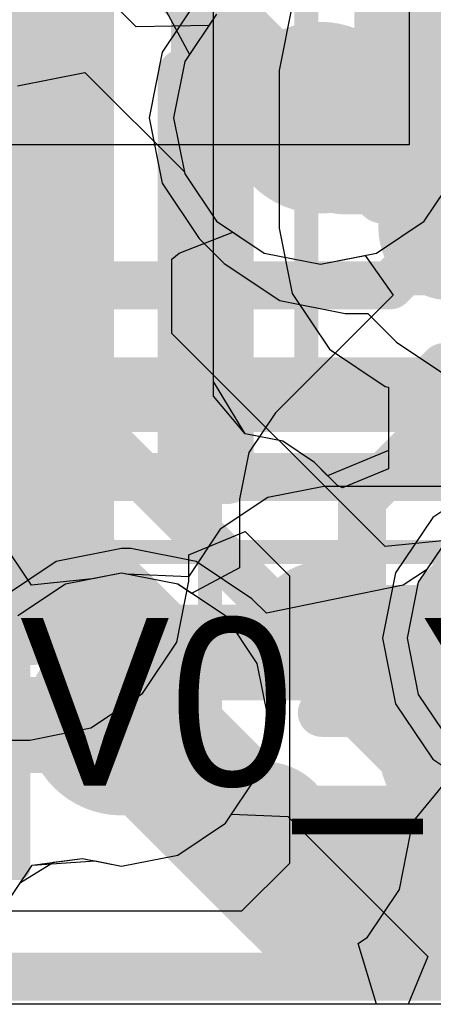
# Model space of a CAD drawing. Header units: millimetres. Extents: x -2 to 68, y -2 to 27.4.
# Tile 41 of 256: x 14.8 to 15.7, y 0.3 to 2.4. Entities that reach past the tile are written whole.
import ezdxf

# ---------------------------------------------------------------- set-up
doc = ezdxf.new("R2010")
doc.units = ezdxf.units.MM
for name, color, linetype in [('BottomLayer', 5, 'Continuous'), ('BottomPaste', 16, 'Continuous'), ('BottomSolder', 6, 'Continuous'), ('DrillGuide', 244, 'Continuous'), ('Mechanical10', 56, 'Continuous'), ('Mechanical13', 56, 'Continuous'), ('Mechanical15', 56, 'Continuous'), ('Mechanical42', 56, 'Continuous'), ('Mechanical6', 56, 'Continuous'), ('Mechanical88', 56, 'Continuous'), ('MidLayer1', 16, 'Continuous'), ('MidLayer2', 76, 'Continuous'), ('MidLayer3', 90, 'Continuous'), ('MidLayer4', 156, 'Continuous'), ('MidLayer5', 130, 'Continuous'), ('MidLayer6', 216, 'Continuous'), ('MidLayer7', 6, 'Continuous'), ('MidLayer8', 54, 'Continuous'), ('MultiLayer', 9, 'Continuous'), ('TopLayer', 1, 'Continuous'), ('TopPaste', 8, 'Continuous'), ('TopSolder', 216, 'Continuous'), ('ViaHoleLayer', 16, 'Continuous')]:
    doc.layers.add(name, color=color, linetype=linetype)

# ---------------------------------------------------------------- blocks, each defined once
blk = doc.blocks.new('TP_0_8MM_B_181')
at = {"layer": 'BottomLayer', "const_width": 0.4001}
blk.add_lwpolyline([(-0.2, 0, 1), (0.2, 0, 1)], format="xyb", close=True, dxfattribs=at)
at = {"layer": 'BottomSolder', "const_width": 0.45}
blk.add_lwpolyline([(-0.225, 0, 1), (0.225, 0, 1)], format="xyb", close=True, dxfattribs=at)
blk = doc.blocks.new('QFN40P700X700X100_HS_57L_226')
at = {"layer": 'Mechanical13', "const_width": 0.1}
blk.add_lwpolyline([(3.55, 3.55), (-3.55, 3.55)], dxfattribs=at)
at = {"layer": 'Mechanical15', "const_width": 0.05}
blk.add_lwpolyline([(3.85, 3.85), (-3.85, 3.85)], dxfattribs=at)
at = {"layer": 'TopLayer', "const_width": 0.054}
for points in [[(-2.673, 3.696, 1), (-2.619, 3.696, 1)], [(-2.581, 3.696, 1), (-2.527, 3.696, 1)], [(-2.273, 3.696, 1), (-2.219, 3.696, 1)], [(-2.673, 2.854, 1), (-2.619, 2.854, 1)], [(-2.581, 2.854, 1), (-2.527, 2.854, 1)], [(-2.273, 2.854, 1), (-2.219, 2.854, 1)]]:
    blk.add_lwpolyline(points, format="xyb", close=True, dxfattribs=at)
at = {"layer": 'TopLayer'}
for points in [[(-2.554, 3.75), (-2.646, 3.75), (-2.554, 2.8), (-2.646, 2.8)], [(-2.154, 3.75), (-2.246, 3.75), (-2.154, 2.8), (-2.246, 2.8)], [(-2.5, 3.696), (-2.7, 3.696), (-2.5, 2.854), (-2.7, 2.854)], [(-2.1, 3.696), (-2.3, 3.696), (-2.1, 2.854), (-2.3, 2.854)]]:
    blk.add_solid(points, dxfattribs=at)
at = {"layer": 'TopPaste', "const_width": 0.054}
for points in [[(-2.673, 3.696, 1), (-2.619, 3.696, 1)], [(-2.581, 3.696, 1), (-2.527, 3.696, 1)], [(-2.273, 3.696, 1), (-2.219, 3.696, 1)], [(-2.673, 2.854, 1), (-2.619, 2.854, 1)], [(-2.581, 2.854, 1), (-2.527, 2.854, 1)], [(-2.273, 2.854, 1), (-2.219, 2.854, 1)]]:
    blk.add_lwpolyline(points, format="xyb", close=True, dxfattribs=at)
at = {"layer": 'TopPaste'}
for points in [[(-2.554, 3.75), (-2.646, 3.75), (-2.554, 2.8), (-2.646, 2.8)], [(-2.154, 3.75), (-2.246, 3.75), (-2.154, 2.8), (-2.246, 2.8)], [(-2.5, 3.696), (-2.7, 3.696), (-2.5, 2.854), (-2.7, 2.854)], [(-2.1, 3.696), (-2.3, 3.696), (-2.1, 2.854), (-2.3, 2.854)]]:
    blk.add_solid(points, dxfattribs=at)
at = {"layer": 'TopSolder', "const_width": 0.054}
for points in [[(-2.673, 3.696, 1), (-2.619, 3.696, 1)], [(-2.581, 3.696, 1), (-2.527, 3.696, 1)], [(-2.273, 3.696, 1), (-2.219, 3.696, 1)], [(-2.673, 2.854, 1), (-2.619, 2.854, 1)], [(-2.581, 2.854, 1), (-2.527, 2.854, 1)], [(-2.273, 2.854, 1), (-2.219, 2.854, 1)]]:
    blk.add_lwpolyline(points, format="xyb", close=True, dxfattribs=at)
at = {"layer": 'TopSolder'}
for points in [[(-2.554, 3.75), (-2.646, 3.75), (-2.554, 2.8), (-2.646, 2.8)], [(-2.154, 3.75), (-2.246, 3.75), (-2.154, 2.8), (-2.246, 2.8)], [(-2.5, 3.696), (-2.7, 3.696), (-2.5, 2.854), (-2.7, 2.854)], [(-2.1, 3.696), (-2.3, 3.696), (-2.1, 2.854), (-2.3, 2.854)]]:
    blk.add_solid(points, dxfattribs=at)
blk = doc.blocks.new('RES_0201_279')
at = {"layer": 'Mechanical13', "const_width": 0.12}
for points in [[(0.32, 0.17), (-0.32, 0.17)], [(-0.32, 0.17), (-0.32, -0.17)], [(0.32, 0.17), (0.32, -0.17)], [(0.32, -0.17), (-0.32, -0.17)]]:
    blk.add_lwpolyline(points, dxfattribs=at)
at = {"layer": 'Mechanical13', "const_width": 0.06}
for points in [[(-0.35, 0.17, 1), (-0.29, 0.17, 1)], [(-0.35, 0.17, 1), (-0.29, 0.17, 1)], [(0.29, 0.17, 1), (0.35, 0.17, 1)], [(0.29, 0.17, 1), (0.35, 0.17, 1)], [(-0.35, -0.17, 1), (-0.29, -0.17, 1)], [(-0.35, -0.17, 1), (-0.29, -0.17, 1)], [(0.29, -0.17, 1), (0.35, -0.17, 1)], [(0.29, -0.17, 1), (0.35, -0.17, 1)]]:
    blk.add_lwpolyline(points, format="xyb", close=True, dxfattribs=at)
at = {"layer": 'Mechanical15', "const_width": 0.05}
for points in [[(0.53, 0.27), (-0.53, 0.27)], [(-0.53, 0.27), (-0.53, -0.27)], [(0.53, 0.27), (0.53, -0.27)], [(0, 0.135), (0, -0.135)], [(0.135, 0), (-0.135, 0)], [(0.53, -0.27), (-0.53, -0.27)]]:
    blk.add_lwpolyline(points, dxfattribs=at)
at = {"layer": 'Mechanical15'}
for points, const_width in [([(-0.5425, 0.27, 1), (-0.5175, 0.27, 1)], 0.025), ([(-0.5425, 0.27, 1), (-0.5175, 0.27, 1)], 0.025), ([(0.5175, 0.27, 1), (0.5425, 0.27, 1)], 0.025), ([(0.5175, 0.27, 1), (0.5425, 0.27, 1)], 0.025), ([(-0.0125, 0.135, 1), (0.0125, 0.135, 1)], 0.025), ([(0.1013, 0, 1), (-0.1013, 0, 1)], 0.05), ([(-0.1475, 0, 1), (-0.1225, 0, 1)], 0.025), ([(-0.1138, 0, 1), (-0.0888, 0, 1)], 0.025), ([(0.0888, 0, 1), (0.1138, 0, 1)], 0.025), ([(0.1225, 0, 1), (0.1475, 0, 1)], 0.025), ([(-0.0125, -0.135, 1), (0.0125, -0.135, 1)], 0.025), ([(-0.5425, -0.27, 1), (-0.5175, -0.27, 1)], 0.025), ([(-0.5425, -0.27, 1), (-0.5175, -0.27, 1)], 0.025), ([(0.5175, -0.27, 1), (0.5425, -0.27, 1)], 0.025), ([(0.5175, -0.27, 1), (0.5425, -0.27, 1)], 0.025)]:
    blk.add_lwpolyline(points, format="xyb", close=True, dxfattribs=dict(at, const_width=const_width))
at = {"layer": 'TopLayer', "const_width": 0.0806}
for points in [[(-0.3897, 0.0894, 1), (-0.3091, 0.0894, 1)], [(-0.2409, 0.0894, 1), (-0.1603, 0.0894, 1)], [(0.1603, 0.0894, 1), (0.2409, 0.0894, 1)], [(0.3091, 0.0894, 1), (0.3897, 0.0894, 1)], [(-0.3897, -0.0894, 1), (-0.3091, -0.0894, 1)], [(-0.2409, -0.0894, 1), (-0.1603, -0.0894, 1)], [(0.1603, -0.0894, 1), (0.2409, -0.0894, 1)], [(0.3091, -0.0894, 1), (0.3897, -0.0894, 1)]]:
    blk.add_lwpolyline(points, format="xyb", close=True, dxfattribs=at)
at = {"layer": 'TopLayer'}
for points in [[(-0.2006, 0.17), (-0.3494, 0.17), (-0.2006, -0.17), (-0.3494, -0.17)], [(0.2006, -0.17), (0.3494, -0.17), (0.2006, 0.17), (0.3494, 0.17)], [(-0.12, 0.0894), (-0.43, 0.0894), (-0.12, -0.0894), (-0.43, -0.0894)], [(0.12, -0.0894), (0.43, -0.0894), (0.12, 0.0894), (0.43, 0.0894)]]:
    blk.add_solid(points, dxfattribs=at)
at = {"layer": 'TopPaste', "const_width": 0.0806}
for points in [[(-0.3897, 0.0894, 1), (-0.3091, 0.0894, 1)], [(-0.2409, 0.0894, 1), (-0.1603, 0.0894, 1)], [(0.1603, 0.0894, 1), (0.2409, 0.0894, 1)], [(0.3091, 0.0894, 1), (0.3897, 0.0894, 1)], [(-0.3897, -0.0894, 1), (-0.3091, -0.0894, 1)], [(-0.2409, -0.0894, 1), (-0.1603, -0.0894, 1)], [(0.1603, -0.0894, 1), (0.2409, -0.0894, 1)], [(0.3091, -0.0894, 1), (0.3897, -0.0894, 1)]]:
    blk.add_lwpolyline(points, format="xyb", close=True, dxfattribs=at)
at = {"layer": 'TopPaste'}
for points in [[(-0.2006, 0.17), (-0.3494, 0.17), (-0.2006, -0.17), (-0.3494, -0.17)], [(0.2006, -0.17), (0.3494, -0.17), (0.2006, 0.17), (0.3494, 0.17)], [(-0.12, 0.0894), (-0.43, 0.0894), (-0.12, -0.0894), (-0.43, -0.0894)], [(0.12, -0.0894), (0.43, -0.0894), (0.12, 0.0894), (0.43, 0.0894)]]:
    blk.add_solid(points, dxfattribs=at)
at = {"layer": 'TopSolder', "const_width": 0.0806}
for points in [[(-0.3897, 0.0894, 1), (-0.3091, 0.0894, 1)], [(-0.2409, 0.0894, 1), (-0.1603, 0.0894, 1)], [(0.1603, 0.0894, 1), (0.2409, 0.0894, 1)], [(0.3091, 0.0894, 1), (0.3897, 0.0894, 1)], [(-0.3897, -0.0894, 1), (-0.3091, -0.0894, 1)], [(-0.2409, -0.0894, 1), (-0.1603, -0.0894, 1)], [(0.1603, -0.0894, 1), (0.2409, -0.0894, 1)], [(0.3091, -0.0894, 1), (0.3897, -0.0894, 1)]]:
    blk.add_lwpolyline(points, format="xyb", close=True, dxfattribs=at)
at = {"layer": 'TopSolder'}
for points in [[(-0.2006, 0.17), (-0.3494, 0.17), (-0.2006, -0.17), (-0.3494, -0.17)], [(0.2006, -0.17), (0.3494, -0.17), (0.2006, 0.17), (0.3494, 0.17)], [(-0.12, 0.0894), (-0.43, 0.0894), (-0.12, -0.0894), (-0.43, -0.0894)], [(0.12, -0.0894), (0.43, -0.0894), (0.12, 0.0894), (0.43, 0.0894)]]:
    blk.add_solid(points, dxfattribs=at)
blk = doc.blocks.new('INDC2520X10L_B_286')
at = {"layer": 'BottomLayer', "const_width": 0.175}
blk.add_lwpolyline([(1.1375, -0.825, 1), (1.3125, -0.825, 1)], format="xyb", close=True, dxfattribs=at)
at = {"layer": 'BottomLayer'}
for points in [[(0.875, 1), (0.875, -1), (1.225, 1), (1.225, -1)], [(0.7, 0.825), (0.7, -0.825), (1.4, 0.825), (1.4, -0.825)]]:
    blk.add_solid(points, dxfattribs=at)
at = {"layer": 'BottomPaste', "const_width": 0.175}
blk.add_lwpolyline([(1.1375, -0.825, 1), (1.3125, -0.825, 1)], format="xyb", close=True, dxfattribs=at)
at = {"layer": 'BottomPaste'}
for points in [[(0.875, 1), (0.875, -1), (1.225, 1), (1.225, -1)], [(0.7, 0.825), (0.7, -0.825), (1.4, 0.825), (1.4, -0.825)]]:
    blk.add_solid(points, dxfattribs=at)
at = {"layer": 'BottomSolder', "const_width": 0.175}
blk.add_lwpolyline([(1.1375, -0.825, 1), (1.3125, -0.825, 1)], format="xyb", close=True, dxfattribs=at)
at = {"layer": 'BottomSolder'}
for points in [[(0.875, 1), (0.875, -1), (1.225, 1), (1.225, -1)], [(0.7, 0.825), (0.7, -0.825), (1.4, 0.825), (1.4, -0.825)]]:
    blk.add_solid(points, dxfattribs=at)
at = {"layer": 'Mechanical10', "const_width": 0.1}
for points in [[(1.325, -1.075), (1.325, 1.075)], [(-1.325, -1.075), (1.325, -1.075)]]:
    blk.add_lwpolyline(points, dxfattribs=at)
at = {"layer": 'Mechanical10', "const_width": 0.05}
blk.add_lwpolyline([(1.3, -1.075, 1), (1.35, -1.075, 1)], format="xyb", close=True, dxfattribs=at)
blk.add_lwpolyline([(1.3, -1.075, 1), (1.35, -1.075, 1)], format="xyb", close=True, dxfattribs=at)
at = {"layer": 'Mechanical6', "const_width": 0.05}
for points in [[(1.6, -1.2), (1.6, 1.2)], [(-1.6, -1.2), (1.6, -1.2)]]:
    blk.add_lwpolyline(points, dxfattribs=at)
at = {"layer": 'Mechanical6', "const_width": 0.025}
blk.add_lwpolyline([(1.5875, -1.2, 1), (1.6125, -1.2, 1)], format="xyb", close=True, dxfattribs=at)
blk.add_lwpolyline([(1.5875, -1.2, 1), (1.6125, -1.2, 1)], format="xyb", close=True, dxfattribs=at)
blk = doc.blocks.new('CAP_0402_B_424')
at = {"layer": 'BottomLayer', "const_width": 0.1508}
for points in [[(-0.6746, 0.1392, 1), (-0.5238, 0.1392, 1)], [(-0.3462, 0.1392, 1), (-0.1954, 0.1392, 1)], [(0.1954, 0.1392, 1), (0.3462, 0.1392, 1)], [(0.5238, 0.1392, 1), (0.6746, 0.1392, 1)], [(-0.6746, -0.1392, 1), (-0.5238, -0.1392, 1)], [(-0.3462, -0.1392, 1), (-0.1954, -0.1392, 1)], [(0.1954, -0.1392, 1), (0.3462, -0.1392, 1)], [(0.5238, -0.1392, 1), (0.6746, -0.1392, 1)]]:
    blk.add_lwpolyline(points, format="xyb", close=True, dxfattribs=at)
at = {"layer": 'BottomLayer'}
for points in [[(-0.2708, 0.29), (-0.5992, 0.29), (-0.2708, -0.29), (-0.5992, -0.29)], [(0.2708, -0.29), (0.5992, -0.29), (0.2708, 0.29), (0.5992, 0.29)], [(-0.12, 0.1392), (-0.75, 0.1392), (-0.12, -0.1392), (-0.75, -0.1392)], [(0.12, -0.1392), (0.75, -0.1392), (0.12, 0.1392), (0.75, 0.1392)]]:
    blk.add_solid(points, dxfattribs=at)
at = {"layer": 'BottomPaste', "const_width": 0.1508}
for points in [[(-0.6746, 0.1392, 1), (-0.5238, 0.1392, 1)], [(-0.3462, 0.1392, 1), (-0.1954, 0.1392, 1)], [(0.1954, 0.1392, 1), (0.3462, 0.1392, 1)], [(0.5238, 0.1392, 1), (0.6746, 0.1392, 1)], [(-0.6746, -0.1392, 1), (-0.5238, -0.1392, 1)], [(-0.3462, -0.1392, 1), (-0.1954, -0.1392, 1)], [(0.1954, -0.1392, 1), (0.3462, -0.1392, 1)], [(0.5238, -0.1392, 1), (0.6746, -0.1392, 1)]]:
    blk.add_lwpolyline(points, format="xyb", close=True, dxfattribs=at)
at = {"layer": 'BottomPaste'}
for points in [[(-0.2708, 0.29), (-0.5992, 0.29), (-0.2708, -0.29), (-0.5992, -0.29)], [(0.2708, -0.29), (0.5992, -0.29), (0.2708, 0.29), (0.5992, 0.29)], [(-0.12, 0.1392), (-0.75, 0.1392), (-0.12, -0.1392), (-0.75, -0.1392)], [(0.12, -0.1392), (0.75, -0.1392), (0.12, 0.1392), (0.75, 0.1392)]]:
    blk.add_solid(points, dxfattribs=at)
at = {"layer": 'BottomSolder', "const_width": 0.1508}
for points in [[(-0.6746, 0.1392, 1), (-0.5238, 0.1392, 1)], [(-0.3462, 0.1392, 1), (-0.1954, 0.1392, 1)], [(0.1954, 0.1392, 1), (0.3462, 0.1392, 1)], [(0.5238, 0.1392, 1), (0.6746, 0.1392, 1)], [(-0.6746, -0.1392, 1), (-0.5238, -0.1392, 1)], [(-0.3462, -0.1392, 1), (-0.1954, -0.1392, 1)], [(0.1954, -0.1392, 1), (0.3462, -0.1392, 1)], [(0.5238, -0.1392, 1), (0.6746, -0.1392, 1)]]:
    blk.add_lwpolyline(points, format="xyb", close=True, dxfattribs=at)
at = {"layer": 'BottomSolder'}
for points in [[(-0.2708, 0.29), (-0.5992, 0.29), (-0.2708, -0.29), (-0.5992, -0.29)], [(0.2708, -0.29), (0.5992, -0.29), (0.2708, 0.29), (0.5992, 0.29)], [(-0.12, 0.1392), (-0.75, 0.1392), (-0.12, -0.1392), (-0.75, -0.1392)], [(0.12, -0.1392), (0.75, -0.1392), (0.12, 0.1392), (0.75, 0.1392)]]:
    blk.add_solid(points, dxfattribs=at)
at = {"layer": 'Mechanical10', "const_width": 0.12}
for points in [[(0.53, 0.28), (-0.53, 0.28)], [(-0.53, -0.28), (-0.53, 0.28)], [(0.53, -0.28), (0.53, 0.28)], [(0.53, -0.28), (-0.53, -0.28)]]:
    blk.add_lwpolyline(points, dxfattribs=at)
at = {"layer": 'Mechanical10', "const_width": 0.06}
for points in [[(-0.56, 0.28, 1), (-0.5, 0.28, 1)], [(-0.56, 0.28, 1), (-0.5, 0.28, 1)], [(0.5, 0.28, 1), (0.56, 0.28, 1)], [(0.5, 0.28, 1), (0.56, 0.28, 1)], [(-0.56, -0.28, 1), (-0.5, -0.28, 1)], [(-0.56, -0.28, 1), (-0.5, -0.28, 1)], [(0.5, -0.28, 1), (0.56, -0.28, 1)], [(0.5, -0.28, 1), (0.56, -0.28, 1)]]:
    blk.add_lwpolyline(points, format="xyb", close=True, dxfattribs=at)
at = {"layer": 'Mechanical6', "const_width": 0.05}
for points in [[(0.9, 0.44), (-0.9, 0.44)], [(-0.9, -0.44), (-0.9, 0.44)], [(0.9, -0.44), (0.9, 0.44)], [(0, -0.22), (0, 0.22)], [(0.22, 0), (-0.22, 0)], [(0.9, -0.44), (-0.9, -0.44)]]:
    blk.add_lwpolyline(points, dxfattribs=at)
at = {"layer": 'Mechanical6'}
for points, const_width in [([(-0.9125, 0.44, 1), (-0.8875, 0.44, 1)], 0.025), ([(-0.9125, 0.44, 1), (-0.8875, 0.44, 1)], 0.025), ([(0.8875, 0.44, 1), (0.9125, 0.44, 1)], 0.025), ([(0.8875, 0.44, 1), (0.9125, 0.44, 1)], 0.025), ([(-0.0125, 0.22, 1), (0.0125, 0.22, 1)], 0.025), ([(0.165, 0, 1), (-0.165, 0, 1)], 0.05), ([(-0.2325, 0, 1), (-0.2075, 0, 1)], 0.025), ([(-0.1775, 0, 1), (-0.1525, 0, 1)], 0.025), ([(0.1525, 0, 1), (0.1775, 0, 1)], 0.025), ([(0.2075, 0, 1), (0.2325, 0, 1)], 0.025), ([(-0.0125, -0.22, 1), (0.0125, -0.22, 1)], 0.025), ([(-0.9125, -0.44, 1), (-0.8875, -0.44, 1)], 0.025), ([(-0.9125, -0.44, 1), (-0.8875, -0.44, 1)], 0.025), ([(0.8875, -0.44, 1), (0.9125, -0.44, 1)], 0.025), ([(0.8875, -0.44, 1), (0.9125, -0.44, 1)], 0.025)]:
    blk.add_lwpolyline(points, format="xyb", close=True, dxfattribs=dict(at, const_width=const_width))

msp = doc.modelspace()

# ---------------------------------------------------------------- linework, layer by layer
at = {"layer": 'BottomLayer'}
for p, q in [((15.2413, 1.6052), (15.2413, 2.8387)), ((15.2413, 1.5752), (15.2413, 2.8387)), ((15.4054, 2.3911), (15.3781, 2.2542)), ((15.4054, 2.3911), (15.3781, 2.2542)), ((15.3781, 2.2542), (15.3781, 1.9258)), ((15.3781, 2.2542), (15.3781, 1.9258)), ((15.3781, 1.9258), (15.4054, 1.7889)), ((15.3781, 1.9258), (15.4054, 1.7889)), ((15.4054, 1.7889), (15.4829, 1.6729)), ((15.4054, 1.7889), (15.4829, 1.6729)), ((15.4829, 1.6729), (15.5989, 1.5954)), ((15.4829, 1.6729), (15.5989, 1.5954)), ((15.3076, 1.4964), (15.2413, 1.6052)), ((15.5989, 1.5954), (15.6063, 1.5939)), ((15.5989, 1.5954), (15.6063, 1.5939)), ((15.6063, 1.5939), (15.6063, 1.4617)), ((15.6063, 1.5939), (15.6063, 1.4235)), ((15.3076, 1.4963), (15.2413, 1.5752)), ((15.3076, 1.4963), (15.3076, 1.4964)), ((15.3856, 1.4808), (15.3076, 1.4963)), ((15.3856, 1.4808), (15.3076, 1.4963)), ((15.3076, 1.4963), (15.3076, 1.4963)), ((15.4518, 1.4366), (15.3856, 1.4808)), ((15.4518, 1.4366), (15.3856, 1.4808)), ((15.6063, 1.4617), (15.4793, 1.409)), ((15.4793, 1.409), (15.4518, 1.4366)), ((15.5, 1.3884), (15.4518, 1.4366)), ((15.6063, 1.4235), (15.5103, 1.3837)), ((15.5103, 1.3837), (15.5, 1.3884)), ((15.1903, 1.2438), (15.3076, 1.2924)), ((15.3076, 1.2924), (15.4, 1.2)), ((15.1903, 1.1887), (15.1903, 1.2438)), ((15.4, 1.2), (15.4, 0.6)), ((15.1651, 1.0619), (15.1903, 1.1887)), ((15.0932, 0.9544), (15.1651, 1.0619)), ((14.9857, 0.8826), (15.0932, 0.9544)), ((14.8589, 0.8573), (14.9857, 0.8826)), ((14.7839, 0.8573), (14.8589, 0.8573)), ((15.4, 0.6), (15.3, 0.5)), ((15.3, 0.5), (14, 0.5))]:
    msp.add_line(p, q, dxfattribs=at)
at = {"layer": 'BottomLayer', "const_width": 0.4}
msp.add_lwpolyline([(13.8, 2), (14.675, 2)], dxfattribs=at)
at = {"layer": 'BottomLayer', "const_width": 0.2}
msp.add_lwpolyline([(14.575, 2, 1), (14.775, 2, 1)], format="xyb", close=True, dxfattribs=at)
at = {"layer": 'DrillGuide'}
for points, const_width in [([(15.4142, 2.1561, 1), (15.5142, 2.1561, 1)], 0.1), ([(15.4466, 1.0808, 1), (15.4966, 1.0808, 1)], 0.05), ([(15, 0.9, 1), (15.1, 0.9, 1)], 0.1), ([(15.3214, 0.6624, 1), (15.3714, 0.6624, 1)], 0.05)]:
    msp.add_lwpolyline(points, format="xyb", close=True, dxfattribs=dict(at, const_width=const_width))
at = {"layer": 'Mechanical88', "const_width": 0.1}
msp.add_lwpolyline([(15.4672, 0.914), (16.025, 0.914)], dxfattribs=at)
at = {"layer": 'Mechanical88', "const_width": 0.05}
msp.add_lwpolyline([(15.4422, 0.914, 1), (15.4922, 0.914, 1)], format="xyb", close=True, dxfattribs=at)
at = {"layer": 'MidLayer1'}
for p, q in [((14.833, 2.2225), (14.9732, 2.2505)), ((14.9732, 2.2505), (15.1808, 2.0429)), ((15.1808, 2.0429), (15.1816, 2.039)), ((15.1816, 2.039), (15.2479, 1.9398)), ((15.6805, 1.9398), (15.7468, 2.039)), ((15.2479, 1.9398), (15.3471, 1.8735)), ((15.5812, 1.8735), (15.6805, 1.9398)), ((15.3471, 1.8735), (15.4642, 1.8502)), ((15.4642, 1.8502), (15.5812, 1.8735)), ((15.4716, 1.3867), (15.3546, 1.3634)), ((15.9395, 1.3867), (15.4716, 1.3867)), ((15.3546, 1.3634), (15.2553, 1.2971)), ((15.2553, 1.2971), (15.189, 1.1979)), ((14.8619, 1.1802), (14.7956, 1.2795)), ((14.9887, 1.1937), (14.8619, 1.1802)), ((15.05, 1.2059), (14.9887, 1.1937)), ((15.0607, 1.2037), (15.05, 1.2059)), ((15.189, 1.1979), (15.0607, 1.2037)), ((15.6494, 0.6767), (15.73, 0.7749)), ((15.629, 0.5453), (15.6523, 0.6624)), ((15.6523, 0.6624), (15.6494, 0.6767)), ((15.5627, 0.4461), (15.629, 0.5453)), ((15.5429, 0.4329), (15.5627, 0.4461)), ((15.5814, 0.3059), (15.5429, 0.4329)), ((22.6525, 0.3059), (15.5814, 0.3059))]:
    msp.add_line(p, q, dxfattribs=at)
for points, const_width in [([(15.1193, 2.501), (15.4642, 2.1561)], 0.15), ([(15.4716, 1.0808), (15.9395, 1.0808)], 0.2), ([(15.05, 0.9), (15.2685, 0.6815)], 0.2), ([(15.2685, 0.6815), (15.3272, 0.6815)], 0.2), ([(15.3272, 0.6815), (15.3464, 0.6624)], 0.2)]:
    msp.add_lwpolyline(points, dxfattribs=dict(at, const_width=const_width))
for points, const_width in [([(15.3642, 2.1561, 1), (15.5642, 2.1561, 1)], 0.2), ([(15.4267, 2.1561, 1), (15.5017, 2.1561, 1)], 0.075), ([(15.3966, 1.0808, 1), (15.5466, 1.0808, 1)], 0.15), ([(15.4216, 1.0808, 1), (15.5216, 1.0808, 1)], 0.1), ([(14.95, 0.9, 1), (15.15, 0.9, 1)], 0.2), ([(15, 0.9, 1), (15.1, 0.9, 1)], 0.1), ([(15.2714, 0.6624, 1), (15.4214, 0.6624, 1)], 0.15), ([(15.2185, 0.6815, 1), (15.3185, 0.6815, 1)], 0.1), ([(15.2185, 0.6815, 1), (15.3185, 0.6815, 1)], 0.1), ([(15.2772, 0.6815, 1), (15.3772, 0.6815, 1)], 0.1), ([(15.2772, 0.6815, 1), (15.3772, 0.6815, 1)], 0.1), ([(15.2964, 0.6624, 1), (15.3964, 0.6624, 1)], 0.1)]:
    msp.add_lwpolyline(points, format="xyb", close=True, dxfattribs=dict(at, const_width=const_width))
at = {"layer": 'MidLayer2'}
for p, q in [((15.0802, 2.346), (14.665, 2.7613)), ((15.2479, 2.3724), (15.2316, 2.3481)), ((15.2316, 2.3481), (15.0802, 2.346)), ((15.6805, 1.9398), (15.7468, 2.039)), ((15.5812, 1.8735), (15.6805, 1.9398)), ((15.17, 1.8736), (15.2819, 1.9171)), ((15.2819, 1.9171), (15.3471, 1.8735)), ((15.1549, 1.8608), (15.17, 1.8736)), ((15.3471, 1.8735), (15.4642, 1.8502)), ((15.4642, 1.8502), (15.5812, 1.8735)), ((15.1549, 1.7056), (15.1549, 1.8608)), ((15.5995, 1.2609), (15.1549, 1.7056)), ((15.7259, 1.2734), (15.5995, 1.2609))]:
    msp.add_line(p, q, dxfattribs=at)
at = {"layer": 'MidLayer2', "const_width": 0.1}
for points in [[(14.4101, 2.6557), (14.9, 2.1658)], [(14.9, 1.6), (14.9, 2.1658)], [(14.9, 1.6), (15.9599, 0.5402)]]:
    msp.add_lwpolyline(points, dxfattribs=at)
at = {"layer": 'MidLayer2'}
for points, const_width in [([(15.3642, 2.1561, 1), (15.5642, 2.1561, 1)], 0.2), ([(14.875, 2.1658, 1), (14.925, 2.1658, 1)], 0.05), ([(14.875, 2.1658, 1), (14.925, 2.1658, 1)], 0.05), ([(14.875, 1.6, 1), (14.925, 1.6, 1)], 0.05), ([(14.875, 1.6, 1), (14.925, 1.6, 1)], 0.05), ([(14.95, 0.9, 1), (15.15, 0.9, 1)], 0.2)]:
    msp.add_lwpolyline(points, format="xyb", close=True, dxfattribs=dict(at, const_width=const_width))
at = {"layer": 'MidLayer3'}
for p, q in [((15.1235, 2.4148), (15.1914, 2.2878)), ((15.1914, 2.2878), (15.1816, 2.2731)), ((15.1816, 2.2731), (15.1583, 2.1561)), ((15.1583, 2.1561), (15.1816, 2.039)), ((15.1816, 2.039), (15.2479, 1.9398)), ((15.6805, 1.9398), (15.7468, 2.039)), ((15.2479, 1.9398), (15.3471, 1.8735)), ((15.5812, 1.8735), (15.6805, 1.9398)), ((15.3471, 1.8735), (15.4642, 1.8502)), ((15.4642, 1.8502), (15.5812, 1.8735)), ((15.7343, 1.2859), (15.668, 1.1867)), ((15.05, 1.2059), (14.9329, 1.1826)), ((15.167, 1.1826), (15.05, 1.2059)), ((14.9329, 1.1826), (14.8337, 1.1163)), ((15.2663, 1.1163), (15.167, 1.1826)), ((15.668, 1.1867), (15.6447, 1.0697)), ((15.3326, 1.0171), (15.2663, 1.1163)), ((15.6447, 1.0697), (15.668, 0.9526)), ((15.3559, 0.9), (15.3326, 1.0171)), ((15.668, 0.9526), (15.7343, 0.8534)), ((15.3326, 0.7829), (15.3559, 0.9)), ((15.2663, 0.6837), (15.3326, 0.7829)), ((15.167, 0.6174), (15.2663, 0.6837)), ((15.05, 0.5941), (15.167, 0.6174)), ((14.7971, 0.497), (14.8634, 0.5962)), ((14.8634, 0.5962), (14.9947, 0.6051)), ((14.9947, 0.6051), (15.05, 0.5941)), ((18.375, 0.3059), (14.7213, 0.3059))]:
    msp.add_line(p, q, dxfattribs=at)
at = {"layer": 'MidLayer3', "const_width": 0.2}
for points in [[(15.3642, 2.1561, 1), (15.5642, 2.1561, 1)], [(14.95, 0.9, 1), (15.15, 0.9, 1)]]:
    msp.add_lwpolyline(points, format="xyb", close=True, dxfattribs=at)
at = {"layer": 'MidLayer4'}
for p, q in [((15.2118, 2.4084), (15.1345, 2.2926)), ((15.1345, 2.2926), (15.1073, 2.1561)), ((15.1073, 2.1561), (15.1345, 2.0195)), ((15.1345, 2.0195), (15.2118, 1.9037)), ((15.2118, 1.9037), (15.2636, 1.852)), ((15.2636, 1.852), (15.3794, 1.7746)), ((15.3794, 1.7746), (15.5159, 1.7475)), ((15.5159, 1.7475), (15.5628, 1.7475)), ((15.5628, 1.7475), (15.6227, 1.6877)), ((15.6227, 1.6877), (15.7384, 1.6103)), ((15.8141, 1.3993), (15.6983, 1.322)), ((15.6983, 1.322), (15.6209, 1.2062)), ((15.05, 1.2059), (14.9329, 1.1826)), ((15.167, 1.1826), (15.05, 1.2059)), ((15.6209, 1.2062), (15.5938, 1.0697)), ((14.9329, 1.1826), (14.8337, 1.1163)), ((15.2663, 1.1163), (15.167, 1.1826)), ((15.3326, 1.0171), (15.2663, 1.1163)), ((15.5938, 1.0697), (15.6209, 0.9331)), ((15.3559, 0.9), (15.3326, 1.0171)), ((15.6209, 0.9331), (15.6983, 0.8173)), ((15.3326, 0.7829), (15.3559, 0.9)), ((15.6983, 0.8173), (15.8141, 0.74)), ((15.2663, 0.6837), (15.3326, 0.7829)), ((15.167, 0.6174), (15.2663, 0.6837)), ((15.05, 0.5941), (15.167, 0.6174)), ((14.7971, 0.497), (14.8634, 0.5962)), ((14.8634, 0.5962), (14.9947, 0.6051)), ((14.9947, 0.6051), (15.05, 0.5941)), ((22.6525, 0.3059), (14.7213, 0.3059))]:
    msp.add_line(p, q, dxfattribs=at)
for points, const_width in [([(15.3642, 2.1561, 1), (15.5642, 2.1561, 1)], 0.2), ([(15.3892, 2.1561, 1), (15.5392, 2.1561, 1)], 0.15), ([(15.4409, 2.1043, 1), (15.5909, 2.1043, 1)], 0.15), ([(15.4409, 2.1043, 1), (15.5909, 2.1043, 1)], 0.15), ([(15.6357, 2.1043, 1), (15.7857, 2.1043, 1)], 0.15), ([(15.6357, 2.1043, 1), (15.7857, 2.1043, 1)], 0.15), ([(14.95, 0.9, 1), (15.15, 0.9, 1)], 0.2)]:
    msp.add_lwpolyline(points, format="xyb", close=True, dxfattribs=dict(at, const_width=const_width))
at = {"layer": 'MidLayer4', "const_width": 0.3}
for points in [[(15.4642, 2.1561), (15.5159, 2.1043)], [(15.5159, 2.1043), (15.7107, 2.1043)], [(15.7107, 2.1043), (15.875, 1.94)]]:
    msp.add_lwpolyline(points, dxfattribs=at)
at = {"layer": 'MidLayer5'}
for points, const_width in [([(15.3642, 2.1561, 1), (15.5642, 2.1561, 1)], 0.2), ([(15.6138, 1.8357, 1), (15.6638, 1.8357, 1)], 0.05), ([(15.6138, 1.8357, 1), (15.6638, 1.8357, 1)], 0.05), ([(14.9104, 1.8061, 1), (14.9603, 1.8061, 1)], 0.05), ([(14.9104, 1.8061, 1), (14.9603, 1.8061, 1)], 0.05), ([(15.5841, 1.8061, 1), (15.6341, 1.8061, 1)], 0.05), ([(15.5841, 1.8061, 1), (15.6341, 1.8061, 1)], 0.05), ([(15.6966, 1.6357, 1), (15.7466, 1.6357, 1)], 0.05), ([(15.6966, 1.6357, 1), (15.7466, 1.6357, 1)], 0.05), ([(15.667, 1.6061, 1), (15.717, 1.6061, 1)], 0.05), ([(15.667, 1.6061, 1), (15.717, 1.6061, 1)], 0.05), ([(14.95, 0.9, 1), (15.15, 0.9, 1)], 0.2)]:
    msp.add_lwpolyline(points, format="xyb", close=True, dxfattribs=dict(at, const_width=const_width))
at = {"layer": 'MidLayer5', "const_width": 0.1}
for points in [[(14.7514, 1.99), (14.9353, 1.8061)], [(15.6091, 1.8061), (15.6388, 1.8357)], [(15.6388, 1.8357), (16.954, 1.8357)], [(14.9353, 1.8061), (15.6091, 1.8061)], [(15.692, 1.6061), (15.7216, 1.6357)], [(15.7216, 1.6357), (16.5205, 1.6357)], [(14.4698, 1.6061), (15.692, 1.6061)], [(14.3869, 1.4061), (15.7748, 1.4061)], [(12.4317, 0.3633), (22.2125, 0.3633)]]:
    msp.add_lwpolyline(points, dxfattribs=at)
at = {"layer": 'MidLayer6'}
for p, q in [((15.2479, 2.3724), (15.1816, 2.2731)), ((15.1816, 2.2731), (15.1583, 2.1561)), ((15.1583, 2.1561), (15.1816, 2.039)), ((15.1816, 2.039), (15.2479, 1.9398)), ((15.2479, 1.9398), (15.3471, 1.8735)), ((15.3471, 1.8735), (15.4642, 1.8502)), ((15.4642, 1.8502), (15.5578, 1.8688)), ((15.5578, 1.8688), (15.616, 1.7856)), ((15.616, 1.7856), (15.3704, 1.54)), ((15.3704, 1.54), (15.3151, 1.4573)), ((15.3151, 1.4573), (15.2957, 1.3597)), ((15.2957, 1.3597), (15.2957, 1.2169)), ((15.2957, 1.2169), (15.1957, 1.1634)), ((15.05, 1.2059), (14.9329, 1.1826)), ((15.167, 1.1826), (15.05, 1.2059)), ((14.9329, 1.1826), (14.8337, 1.1163)), ((15.1957, 1.1634), (15.167, 1.1826)), ((15.2663, 0.6837), (15.279, 0.7028)), ((15.279, 0.7028), (15.3961, 0.698)), ((15.167, 0.6174), (15.2663, 0.6837)), ((15.3961, 0.698), (15.6882, 0.4059)), ((15.05, 0.5941), (15.167, 0.6174)), ((14.7971, 0.497), (14.8634, 0.5962)), ((14.8634, 0.5962), (14.9682, 0.6104)), ((14.9682, 0.6104), (15.05, 0.5941)), ((15.6882, 0.4059), (15.6468, 0.3059)), ((15.6468, 0.3059), (7.9042, 0.3059))]:
    msp.add_line(p, q, dxfattribs=at)
for points, const_width in [([(15.3642, 2.1561, 1), (15.5642, 2.1561, 1)], 0.2), ([(15.5256, 1.3597, 1), (15.5756, 1.3597, 1)], 0.05), ([(15.5256, 1.3597, 1), (15.5756, 1.3597, 1)], 0.05), ([(14.95, 0.9, 1), (15.15, 0.9, 1)], 0.2), ([(15.5256, 0.904, 1), (15.5756, 0.904, 1)], 0.05), ([(15.5256, 0.904, 1), (15.5756, 0.904, 1)], 0.05)]:
    msp.add_lwpolyline(points, format="xyb", close=True, dxfattribs=dict(at, const_width=const_width))
at = {"layer": 'MidLayer6', "const_width": 0.1}
for points in [[(15.5506, 1.3597), (16.4001, 2.2093)], [(15.5506, 0.904), (15.5506, 1.3597)], [(15.5506, 0.904), (15.9546, 0.5)]]:
    msp.add_lwpolyline(points, dxfattribs=at)
at = {"layer": 'MidLayer7'}
for p, q in [((15.2479, 2.3724), (15.1816, 2.2731)), ((15.1816, 2.2731), (15.1583, 2.1561)), ((15.1583, 2.1561), (15.1816, 2.039)), ((15.1816, 2.039), (15.2479, 1.9398)), ((15.6805, 1.9398), (15.7468, 2.039)), ((15.2479, 1.9398), (15.3471, 1.8735)), ((15.5812, 1.8735), (15.6805, 1.9398)), ((15.3471, 1.8735), (15.4642, 1.8502)), ((15.4642, 1.8502), (15.5812, 1.8735)), ((15.7343, 1.2859), (15.6853, 1.2126)), ((15.05, 1.2569), (14.9134, 1.2297)), ((15.069, 1.2569), (15.05, 1.2569)), ((15.2056, 1.2297), (15.069, 1.2569)), ((14.9134, 1.2297), (14.7977, 1.1523)), ((15.3214, 1.1523), (15.2056, 1.2297)), ((15.6853, 1.2126), (15.6369, 1.1803)), ((15.6369, 1.1803), (15.3517, 1.122)), ((15.3517, 1.122), (15.3214, 1.1523))]:
    msp.add_line(p, q, dxfattribs=at)
for points, const_width in [([(15.3642, 2.1561, 1), (15.5642, 2.1561, 1)], 0.2), ([(14.95, 0.9, 1), (15.15, 0.9, 1)], 0.2), ([(14.975, 0.9, 1), (15.125, 0.9, 1)], 0.15), ([(14.994, 0.9, 1), (15.144, 0.9, 1)], 0.15), ([(14.994, 0.9, 1), (15.144, 0.9, 1)], 0.15), ([(15.3949, 0.4991, 1), (15.5449, 0.4991, 1)], 0.15), ([(15.3949, 0.4991, 1), (15.5449, 0.4991, 1)], 0.15)]:
    msp.add_lwpolyline(points, format="xyb", close=True, dxfattribs=dict(at, const_width=const_width))
at = {"layer": 'MidLayer7', "const_width": 0.3}
for points in [[(15.05, 0.9), (15.069, 0.9)], [(15.069, 0.9), (15.4699, 0.4991)], [(15.4699, 0.4991), (21.9882, 0.4991)]]:
    msp.add_lwpolyline(points, dxfattribs=at)
at = {"layer": 'MidLayer8'}
for p, q in [((15.2479, 2.3724), (15.1816, 2.2731)), ((15.1816, 2.2731), (15.1583, 2.1561)), ((15.1583, 2.1561), (15.1816, 2.039)), ((15.1816, 2.039), (15.2479, 1.9398)), ((15.6805, 1.9398), (15.7468, 2.039)), ((15.2479, 1.9398), (15.3471, 1.8735)), ((15.5812, 1.8735), (15.6805, 1.9398)), ((15.3471, 1.8735), (15.4642, 1.8502)), ((15.4642, 1.8502), (15.5812, 1.8735)), ((15.7343, 1.2859), (15.668, 1.1867)), ((15.05, 1.2059), (14.9329, 1.1826)), ((15.167, 1.1826), (15.05, 1.2059)), ((14.9329, 1.1826), (14.8337, 1.1163)), ((15.2663, 1.1163), (15.167, 1.1826)), ((15.668, 1.1867), (15.6447, 1.0697)), ((15.3326, 1.0171), (15.2663, 1.1163)), ((15.6447, 1.0697), (15.668, 0.9526)), ((15.3559, 0.9), (15.3326, 1.0171)), ((15.668, 0.9526), (15.7343, 0.8534)), ((15.3326, 0.7829), (15.3559, 0.9)), ((15.2663, 0.6837), (15.3326, 0.7829)), ((15.167, 0.6174), (15.2663, 0.6837)), ((15.05, 0.5941), (15.167, 0.6174)), ((14.8391, 0.5598), (14.9083, 0.6023)), ((14.9083, 0.6023), (14.9682, 0.6104)), ((14.9682, 0.6104), (15.05, 0.5941)), ((14.7971, 0.497), (14.8391, 0.5598)), ((22.6848, 0.3059), (4.4, 0.3059))]:
    msp.add_line(p, q, dxfattribs=at)
at = {"layer": 'MidLayer8', "const_width": 0.2}
for points in [[(15.3642, 2.1561, 1), (15.5642, 2.1561, 1)], [(14.95, 0.9, 1), (15.15, 0.9, 1)]]:
    msp.add_lwpolyline(points, format="xyb", close=True, dxfattribs=at)
at = {"layer": 'MultiLayer'}
for points, const_width in [([(15.3642, 2.1561, 1), (15.5642, 2.1561, 1)], 0.2), ([(15.3966, 1.0808, 1), (15.5466, 1.0808, 1)], 0.15), ([(14.95, 0.9, 1), (15.15, 0.9, 1)], 0.2), ([(15.2714, 0.6624, 1), (15.4214, 0.6624, 1)], 0.15)]:
    msp.add_lwpolyline(points, format="xyb", close=True, dxfattribs=dict(at, const_width=const_width))
at = {"layer": 'TopLayer'}
for p, q in [((15.65, 2.1), (15.65, 8)), ((9.6, 2.1), (15.65, 2.1))]:
    msp.add_line(p, q, dxfattribs=at)
for points, const_width in [([(15.1193, 2.489), (15.2161, 2.3921)], 0.127), ([(15.2161, 1.8339), (15.2161, 2.3921)], 0.127), ([(14.825, 1.3452), (14.825, 1.825)], 0.2), ([(15.2161, 1.8339), (15.225, 1.825)], 0.127), ([(14.825, 1.3452), (15.1302, 1.0399)], 0.2), ([(15.4307, 1.0399), (15.4716, 1.0808)], 0.2), ([(15.1302, 1.0399), (15.4307, 1.0399)], 0.2), ([(15.3464, 0.6624), (16.0124, 0.6624)], 0.2)]:
    msp.add_lwpolyline(points, dxfattribs=dict(at, const_width=const_width))
for points, const_width in [([(15.1844, 2.3921, 1), (15.2479, 2.3921, 1)], 0.0635), ([(15.1844, 2.3921, 1), (15.2479, 2.3921, 1)], 0.0635), ([(14.775, 1.825, 1), (14.875, 1.825, 1)], 0.1), ([(15.1844, 1.8339, 1), (15.2479, 1.8339, 1)], 0.0635), ([(15.1844, 1.8339, 1), (15.2479, 1.8339, 1)], 0.0635), ([(15.1933, 1.825, 1), (15.2568, 1.825, 1)], 0.0635), ([(14.775, 1.3452, 1), (14.875, 1.3452, 1)], 0.1), ([(14.775, 1.3452, 1), (14.875, 1.3452, 1)], 0.1), ([(15.3966, 1.0808, 1), (15.5466, 1.0808, 1)], 0.15), ([(15.4216, 1.0808, 1), (15.5216, 1.0808, 1)], 0.1), ([(15.0802, 1.0399, 1), (15.1802, 1.0399, 1)], 0.1), ([(15.0802, 1.0399, 1), (15.1802, 1.0399, 1)], 0.1), ([(15.3807, 1.0399, 1), (15.4807, 1.0399, 1)], 0.1), ([(15.3807, 1.0399, 1), (15.4807, 1.0399, 1)], 0.1), ([(15.2714, 0.6624, 1), (15.4214, 0.6624, 1)], 0.15), ([(15.2964, 0.6624, 1), (15.3964, 0.6624, 1)], 0.1)]:
    msp.add_lwpolyline(points, format="xyb", close=True, dxfattribs=dict(at, const_width=const_width))
at = {"layer": 'ViaHoleLayer'}
for points, const_width in [([(15.4142, 2.1561, 1), (15.5142, 2.1561, 1)], 0.1), ([(15.4466, 1.0808, 1), (15.4966, 1.0808, 1)], 0.05), ([(15, 0.9, 1), (15.1, 0.9, 1)], 0.1), ([(15.3214, 0.6624, 1), (15.3714, 0.6624, 1)], 0.05)]:
    msp.add_lwpolyline(points, format="xyb", close=True, dxfattribs=dict(at, const_width=const_width))

# ---------------------------------------------------------------- block references
for name, p, rotation in [('QFN40P700X700X100_HS_57L_226', (12.625, 5.1), 180), ('CAP_0402_B_424', (15.875, 2.525), 270), ('TP_0_8MM_B_181', (16.025, 0.914), 270), ('RES_0201_279', (14.305, 0.86), 180)]:
    msp.add_blockref(name, p, dxfattribs=dict(rotation=rotation))
msp.add_blockref('INDC2520X10L_B_286', (13.6339, 2.0137))

# ---------------------------------------------------------------- texts
at = {"layer": 'Mechanical42', "text_generation_flag": 2}
msp.add_text('VDD_PHY_0V9', height=0.349999, dxfattribs=at).set_placement((17.8816, 0.762))

doc.saveas('drawing.dxf')
